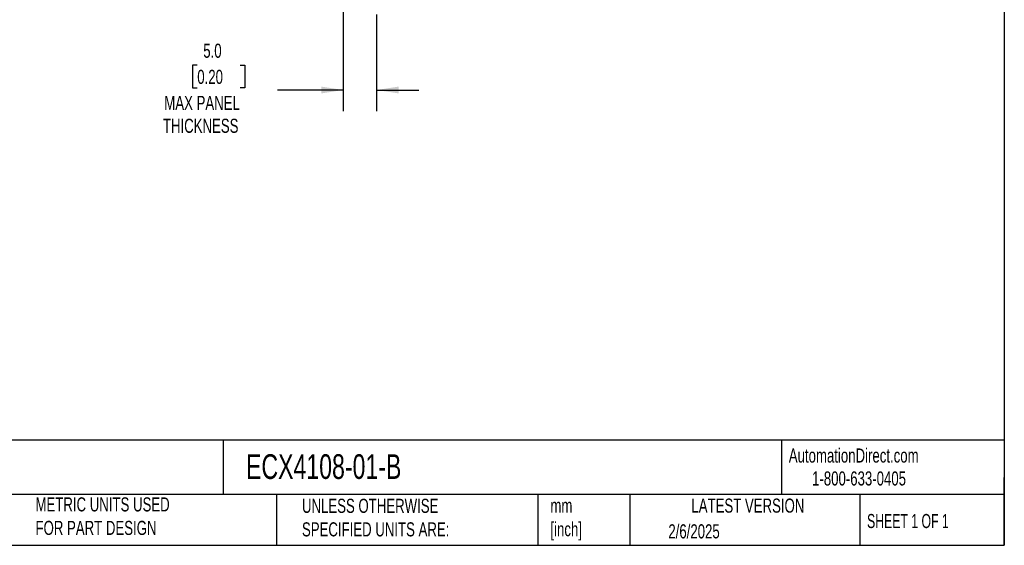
# Model space of a CAD drawing. Header units: millimetres. Extents: x 6 to 273, y 6 to 210.
# Tile 2 of 4: x 125 to 273, y 6 to 85. Entities that reach past the tile are written whole.
import ezdxf

# ---------------------------------------------------------------- set-up
doc = ezdxf.new("R2010")
doc.units = ezdxf.units.MM
doc.linetypes.add('SLD-Solid', pattern=[0])
doc.layers.add('DIMENSIONS', color=140, linetype='SLD-Solid', lineweight=25)
doc.layers.add('TEXT', color=140, linetype='SLD-Solid', lineweight=25)
doc.styles.add('SLDTEXTSTYLE0', font='TXT', dxfattribs={"width": 0.7})
doc.styles.add('SLDTEXTSTYLE1', font='TXT', dxfattribs={"width": 0.65})
doc.dimstyles.new('SLDDIMSTYLE2', dxfattribs={"dimtxt": 2.158008, "dimasz": 3.302, "dimexe": 0, "dimexo": 0.0625, "dimgap": 0.539502, "dimtad": 0, "dimtih": 1, "dimtoh": 1, "dimrnd": 1e-09, "dimzin": 4, "dimdsep": 46, "dimtxsty": 'SLDTEXTSTYLE0', "dimsah": 1, "dimcen": 0.09, "dimadec": 0, "dimazin": 1, "dimtfac": 1, "dimtmove": 0, "dimatfit": 0, "dimfxl": 0, "dimfrac": 2, "dimtolj": 1, "dimtzin": 12, "dimarcsym": 0})

# ---------------------------------------------------------------- blocks, each defined once
blk = doc.blocks.new('_D_3')
at = {"layer": 'DIMENSIONS'}
for p, q in [((173.81, 86.47), (173.81, 71.49)), ((178.81, 85.97), (178.81, 71.49)), ((151.89, 78.4), (151.17, 78.4)), ((151.17, 78.4), (151.17, 74.97)), ((158.31, 78.4), (159.03, 78.4)), ((159.03, 78.4), (159.03, 74.97)), ((151.17, 74.97), (151.89, 74.97)), ((159.03, 74.97), (158.31, 74.97)), ((173.81, 74.66), (163.95, 74.66)), ((178.81, 74.66), (185.16, 74.66))]:
    blk.add_line(p, q, dxfattribs=at)
for points in [[(173.81, 74.66), (170.51, 75.17), (170.51, 74.15)], [(178.81, 74.66), (182.11, 74.15), (182.11, 75.17)]]:
    blk.add_solid(points, dxfattribs=at)
at = {"layer": 'DIMENSIONS', "char_height": 2.117, "attachment_point": 1, "style": 'SLDTEXTSTYLE0'}
for s, insert in [('5.0', (152.79, 81.61)), ('0.20', (151.89, 77.69)), ('MAX PANEL', (146.94, 73.78)), ('THICKNESS', (146.73, 70.35))]:
    blk.add_mtext(s, dxfattribs=dict(at, insert=insert))

msp = doc.modelspace()

# ---------------------------------------------------------------- linework, layer by layer
at = {"layer": 'TEXT'}
for p, q in [((273.05, 209.55), (273.05, 6.35)), ((273.05, 22.126), (6.35, 22.126)), ((155.759, 22.126), (155.759, 13.97)), ((239.575, 22.126), (239.575, 13.97)), ((273.05, 6.35), (273.05, 16.51)), ((273.05, 13.97), (6.35, 13.97)), ((163.78, 13.97), (163.78, 6.35)), ((203.024, 13.97), (203.024, 6.35)), ((216.812, 13.97), (216.812, 6.35)), ((251.349, 13.97), (251.349, 6.35)), ((6.35, 6.35), (273.05, 6.35))]:
    msp.add_line(p, q, dxfattribs=at)

# ---------------------------------------------------------------- texts
for s, insert, char_height, attachment_point, style in [('AutomationDirect.com', (240.695, 20.877), 2.11667, 1, 'SLDTEXTSTYLE0'), ('ECX4108-01-B', (159.208, 20.011), 3.70417, 1, 'SLDTEXTSTYLE0'), ('1-800-633-0405', (244.192, 17.437), 2.11667, 1, 'SLDTEXTSTYLE0'), ('METRIC UNITS USED ^JFOR PART DESIGN', (127.604, 13.546), 2.11667, 1, 'SLDTEXTSTYLE0'), ('UNLESS OTHERWISE ^JSPECIFIED UNITS ARE:', (167.608, 13.331), 2.11667, 1, 'SLDTEXTSTYLE0'), ('LATEST VERSION', (234.552, 13.364), 2.11667, 2, 'SLDTEXTSTYLE0'), ('mm^J[inch]', (204.907, 13.357), 2.1167, 1, 'SLDTEXTSTYLE0'), ('SHEET 1 OF 1', (252.441, 11.051), 2.11667, 1, 'SLDTEXTSTYLE1'), ('2/6/2025', (222.613, 9.503), 2.1167, 1, 'SLDTEXTSTYLE0')]:
    msp.add_mtext(s, dxfattribs=dict(at, insert=insert, char_height=char_height, attachment_point=attachment_point, style=style))

# ---------------------------------------------------------------- dimensions: what is measured, and where the dimension line sits
at = {"layer": 'DIMENSIONS'}
dim = msp.add_linear_dim(base=(178.809, 74.662), p1=(173.809, 87.74), p2=(178.809, 87.24), text='<>\\PMAX PANEL\\PTHICKNESS', dimstyle='SLDDIMSTYLE2', dxfattribs=at)
dim.commit()
dim.dimension.update_dxf_attribs({"geometry": '_D_3', "text_midpoint": (155.101, 74.662), "dimtype": 160})

doc.saveas('drawing.dxf')
